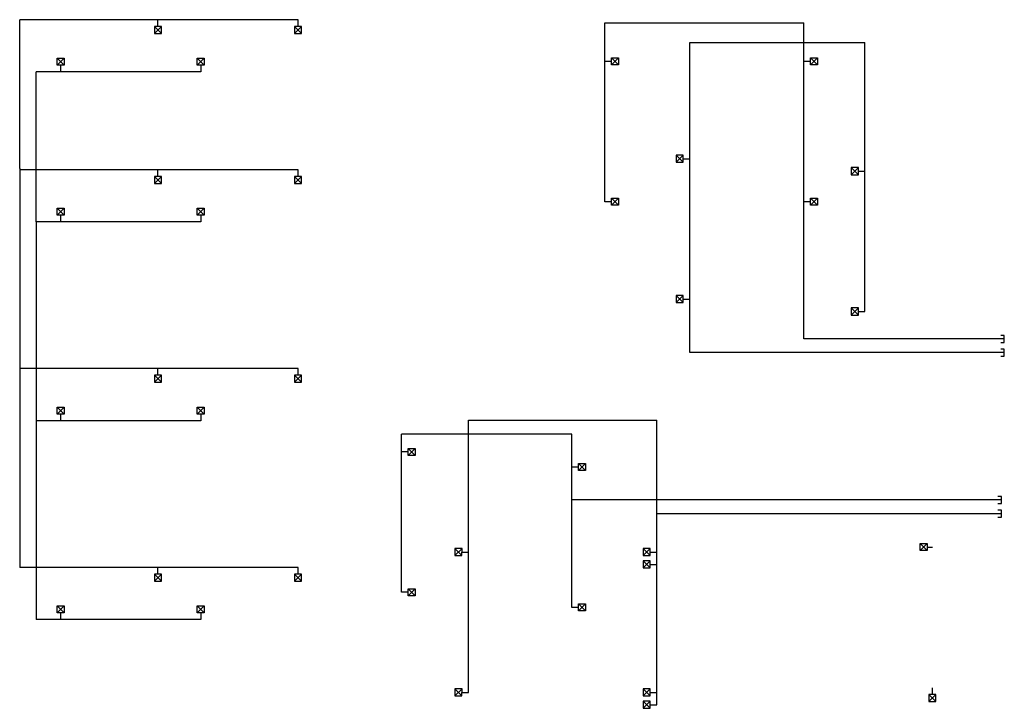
# Model space of a CAD drawing. Extents: x 2603 to 314299, y -540804 to -201914.
# Tile 3 of 15: x 2603 to 11025, y -207802 to -201914. Entities that reach past the tile are written whole.
import ezdxf

# ---------------------------------------------------------------- set-up
doc = ezdxf.new("R2010")
doc.units = 0
doc.header["$LTSCALE"] = 25
doc.layers.add('Verz.leid.nieuw', color=3, linetype='CONTINUOUS')

msp = doc.modelspace()

# ---------------------------------------------------------------- linework, layer by layer
at = {"layer": 'Verz.leid.nieuw'}
for p, q in [((2603, -203187.4), (2603, -201914.2)), ((4984.7, -201914.2), (2603, -201914.2)), ((3784.7, -201971.1), (3784.7, -201914.2)), ((4984.7, -201971.1), (4984.7, -201914.2)), ((7609.3, -202062.1), (7609.3, -201941.9)), ((7609.3, -201941.9), (8194.3, -201941.9)), ((8194.3, -201941.9), (9309.3, -201941.9)), ((9309.3, -204643.5), (9309.3, -201941.9)), ((3814.7, -201971.1), (3754.7, -201971.1)), ((3754.7, -201971.1), (3754.7, -202031.1)), ((3814.7, -202031.1), (3754.7, -201971.1)), ((3814.7, -201971.1), (3754.7, -202031.1)), ((3754.7, -202031.1), (3814.7, -202031.1)), ((3814.7, -202031.1), (3814.7, -201971.1)), ((5014.7, -201971.1), (4954.7, -201971.1)), ((4954.7, -201971.1), (4954.7, -202031.1)), ((5014.7, -202031.1), (4954.7, -201971.1)), ((5014.7, -201971.1), (4954.7, -202031.1)), ((4954.7, -202031.1), (5014.7, -202031.1)), ((5014.7, -202031.1), (5014.7, -201971.1)), ((7609.3, -203471.3), (7609.3, -202062.1)), ((8334.3, -204760.6), (8334.3, -202108.8)), ((8334.3, -202108.8), (9833.3, -202108.8)), ((9833.3, -204409.4), (9833.3, -202108.8)), ((2922.2, -202302.5), (2922.2, -202242.5)), ((2922.2, -202242.5), (2982.2, -202242.5)), ((2982.2, -202242.5), (2922.2, -202302.5)), ((2982.2, -202302.5), (2922.2, -202242.5)), ((2982.2, -202242.5), (2982.2, -202302.5)), ((4122.2, -202302.5), (4122.2, -202242.5)), ((4122.2, -202242.5), (4182.2, -202242.5)), ((4182.2, -202242.5), (4122.2, -202302.5)), ((4182.2, -202302.5), (4122.2, -202242.5)), ((4182.2, -202242.5), (4182.2, -202302.5)), ((7666.2, -202271.3), (7609.3, -202271.3)), ((7666.2, -202301.3), (7726.2, -202241.2)), ((7666.2, -202241.3), (7726.2, -202241.2)), ((7666.2, -202301.3), (7666.2, -202241.3)), ((7726.2, -202301.2), (7666.2, -202241.3)), ((7726.2, -202241.2), (7726.2, -202301.2)), ((9366.2, -202271.3), (9309.3, -202271.3)), ((9366.2, -202301.3), (9426.2, -202241.2)), ((9366.2, -202241.3), (9426.2, -202241.2)), ((9366.2, -202301.3), (9366.2, -202241.3)), ((9426.2, -202301.2), (9366.2, -202241.3)), ((9426.2, -202241.2), (9426.2, -202301.2)), ((2743, -203642.9), (2743, -202359.4)), ((4152.2, -202359.4), (2743, -202359.4)), ((2982.2, -202302.5), (2922.2, -202302.5)), ((2952.2, -202302.5), (2952.2, -202359.4)), ((4182.2, -202302.5), (4122.2, -202302.5)), ((4152.2, -202302.5), (4152.2, -202359.4)), ((7726.2, -202301.2), (7666.2, -202301.3)), ((9426.2, -202301.2), (9366.2, -202301.3)), ((8277.4, -203073.8), (8217.4, -203073.8)), ((8217.4, -203073.8), (8217.4, -203133.8)), ((8217.4, -203133.8), (8277.4, -203073.8)), ((8277.4, -203133.8), (8217.4, -203073.8)), ((8217.4, -203133.8), (8277.4, -203133.8)), ((8277.4, -203133.8), (8277.4, -203073.8)), ((8277.4, -203103.8), (8334.3, -203103.8)), ((2603, -203187.4), (2603, -206597.7)), ((4984.7, -203197.7), (2603, -203197.7)), ((3784.7, -203254.6), (3784.7, -203197.7)), ((4984.7, -203254.6), (4984.7, -203197.7)), ((9776.4, -203179.4), (9716.4, -203179.4)), ((9716.4, -203179.4), (9716.4, -203239.4)), ((9716.4, -203239.4), (9776.4, -203179.4)), ((9776.4, -203239.4), (9716.4, -203179.4)), ((9776.4, -203239.4), (9776.4, -203179.4)), ((9776.4, -203209.4), (9833.3, -203209.4)), ((3814.7, -203254.6), (3754.7, -203254.6)), ((3754.7, -203254.6), (3754.7, -203314.6)), ((3814.7, -203314.6), (3754.7, -203254.6)), ((3814.7, -203254.6), (3754.7, -203314.6)), ((3814.7, -203314.6), (3814.7, -203254.6)), ((5014.7, -203254.6), (4954.7, -203254.6)), ((4954.7, -203254.6), (4954.7, -203314.6)), ((5014.7, -203314.6), (4954.7, -203254.6)), ((5014.7, -203254.6), (4954.7, -203314.6)), ((5014.7, -203314.6), (5014.7, -203254.6)), ((9716.4, -203239.4), (9776.4, -203239.4)), ((3754.7, -203314.6), (3814.7, -203314.6)), ((4954.7, -203314.6), (5014.7, -203314.6)), ((7666.2, -203471.3), (7609.3, -203471.3)), ((7666.2, -203441.3), (7726.2, -203441.2)), ((7666.2, -203501.3), (7726.2, -203441.2)), ((7666.2, -203501.3), (7666.2, -203441.3)), ((7726.2, -203501.2), (7666.2, -203441.3)), ((7726.2, -203441.2), (7726.2, -203501.2)), ((9366.2, -203471.3), (9309.3, -203471.3)), ((9366.2, -203501.3), (9426.2, -203441.2)), ((9366.2, -203441.3), (9426.2, -203441.2)), ((9366.2, -203501.3), (9366.2, -203441.3)), ((9426.2, -203501.2), (9366.2, -203441.3)), ((9426.2, -203441.2), (9426.2, -203501.2)), ((2922.2, -203586), (2922.2, -203526)), ((2922.2, -203526), (2982.2, -203526)), ((2982.2, -203526), (2922.2, -203586)), ((2982.2, -203586), (2922.2, -203526)), ((2982.2, -203526), (2982.2, -203586)), ((4122.2, -203586), (4122.2, -203526)), ((4122.2, -203526), (4182.2, -203526)), ((4182.2, -203526), (4122.2, -203586)), ((4182.2, -203586), (4122.2, -203526)), ((4182.2, -203526), (4182.2, -203586)), ((7726.2, -203501.2), (7666.2, -203501.3)), ((9426.2, -203501.2), (9366.2, -203501.3)), ((2982.2, -203586), (2922.2, -203586)), ((2952.2, -203586), (2952.2, -203642.9)), ((4182.2, -203586), (4122.2, -203586)), ((4152.2, -203586), (4152.2, -203642.9)), ((4152.2, -203642.9), (2743, -203642.9)), ((2743, -203642.9), (2743, -207042.9)), ((8277.4, -204273.8), (8217.4, -204273.8)), ((8217.4, -204273.8), (8217.4, -204333.8)), ((8217.4, -204333.8), (8277.4, -204273.8)), ((8277.4, -204333.8), (8217.4, -204273.8)), ((8277.4, -204333.8), (8277.4, -204273.8)), ((8277.4, -204303.8), (8334.3, -204303.8)), ((8217.4, -204333.8), (8277.4, -204333.8)), ((9776.4, -204379.4), (9716.4, -204379.4)), ((9716.4, -204379.4), (9716.4, -204439.4)), ((9716.4, -204439.4), (9776.4, -204379.4)), ((9776.4, -204439.4), (9716.4, -204379.4)), ((9776.4, -204439.4), (9776.4, -204379.4)), ((9716.4, -204439.4), (9776.4, -204439.4)), ((9776.4, -204409.4), (9833.3, -204409.4)), ((11024.9, -204643.5), (9309.3, -204643.5)), ((11024.9, -204613.5), (10994.9, -204613.5)), ((11024.9, -204673.5), (11024.9, -204613.5)), ((10994.9, -204673.5), (11024.9, -204673.5)), ((11024.9, -204730.6), (10994.9, -204730.6)), ((11024.9, -204790.6), (11024.9, -204730.6)), ((11024.9, -204760.6), (8334.3, -204760.6)), ((10994.9, -204790.6), (11024.9, -204790.6)), ((4984.7, -204897.7), (2603, -204897.7)), ((3784.7, -204954.6), (3784.7, -204897.7)), ((4984.7, -204954.6), (4984.7, -204897.7)), ((3814.7, -204954.6), (3754.7, -204954.6)), ((3754.7, -204954.6), (3754.7, -205014.6)), ((3814.7, -205014.6), (3754.7, -204954.6)), ((3814.7, -204954.6), (3754.7, -205014.6)), ((3814.7, -205014.6), (3814.7, -204954.6)), ((5014.7, -204954.6), (4954.7, -204954.6)), ((4954.7, -204954.6), (4954.7, -205014.6)), ((5014.7, -205014.6), (4954.7, -204954.6)), ((5014.7, -204954.6), (4954.7, -205014.6)), ((5014.7, -205014.6), (5014.7, -204954.6)), ((3754.7, -205014.6), (3814.7, -205014.6)), ((4954.7, -205014.6), (5014.7, -205014.6)), ((2922.2, -205286), (2922.2, -205226)), ((2922.2, -205226), (2982.2, -205226)), ((2982.2, -205226), (2922.2, -205286)), ((2982.2, -205286), (2922.2, -205226)), ((2982.2, -205226), (2982.2, -205286)), ((4122.2, -205286), (4122.2, -205226)), ((4122.2, -205226), (4182.2, -205226)), ((4182.2, -205226), (4122.2, -205286)), ((4182.2, -205286), (4122.2, -205226)), ((4182.2, -205226), (4182.2, -205286)), ((2982.2, -205286), (2922.2, -205286)), ((2952.2, -205286), (2952.2, -205342.9)), ((4182.2, -205286), (4122.2, -205286)), ((4152.2, -205286), (4152.2, -205342.9)), ((4152.2, -205342.9), (2743, -205342.9)), ((6443.1, -205337.4), (8051.8, -205337.4)), ((6443.1, -207666.8), (6443.1, -205337.4)), ((8051.8, -207772.4), (8051.8, -205337.4)), ((5870.1, -206810.4), (5870.1, -205457.5)), ((7326.8, -205457.5), (5870.1, -205457.5)), ((7326.8, -206939.8), (7326.8, -205457.5)), ((5927, -205610.4), (5870.1, -205610.4)), ((5927, -205640.4), (5927, -205580.4)), ((5987, -205640.4), (5927, -205580.4)), ((5927, -205640.4), (5987, -205580.4)), ((5927, -205580.4), (5987, -205580.4)), ((5987, -205640.4), (5927, -205640.4)), ((5987, -205580.4), (5987, -205640.4)), ((7383.7, -205739.8), (7326.8, -205739.8)), ((7383.7, -205769.8), (7383.7, -205709.8)), ((7383.7, -205709.8), (7443.7, -205709.8)), ((7443.7, -205769.8), (7383.7, -205709.8)), ((7383.7, -205769.8), (7443.7, -205709.8)), ((7443.7, -205709.8), (7443.7, -205769.8)), ((7443.7, -205769.8), (7383.7, -205769.8)), ((11000, -205991), (10970, -205991)), ((11000, -206051), (11000, -205991)), ((11000, -206021), (7326.8, -206021)), ((10970, -206051), (11000, -206051)), ((11000, -206138.1), (8051.8, -206138.1)), ((11000, -206108.1), (10970, -206108.1)), ((11000, -206168.1), (11000, -206108.1)), ((10970, -206168.1), (11000, -206168.1)), ((10305.4, -206393.8), (10365.4, -206393.8)), ((10305.4, -206453.8), (10305.4, -206393.8)), ((10305.4, -206393.8), (10365.4, -206453.8)), ((10365.4, -206393.8), (10305.4, -206453.8)), ((10365.4, -206393.8), (10365.4, -206453.8)), ((6326.3, -206436.8), (6326.2, -206496.8)), ((6326.2, -206496.8), (6386.3, -206436.8)), ((6326.2, -206496.8), (6386.2, -206496.8)), ((6386.3, -206436.8), (6326.3, -206436.8)), ((6386.2, -206496.8), (6326.3, -206436.8)), ((6386.2, -206496.8), (6386.3, -206436.8)), ((6386.2, -206466.8), (6443.1, -206466.8)), ((7994.9, -206436.8), (7934.9, -206436.8)), ((7934.9, -206436.8), (7934.9, -206496.8)), ((7934.9, -206496.8), (7994.9, -206436.8)), ((7994.9, -206496.8), (7934.9, -206436.8)), ((7934.9, -206496.8), (7994.9, -206496.8)), ((7994.9, -206496.8), (7994.9, -206436.8)), ((7994.9, -206466.8), (8051.8, -206466.8)), ((10365.4, -206453.8), (10305.4, -206453.8)), ((10365.4, -206423.8), (10409.9, -206423.7)), ((7994.9, -206542.4), (7934.9, -206542.4)), ((7934.9, -206542.4), (7934.9, -206602.4)), ((7934.9, -206602.4), (7994.9, -206542.4)), ((7994.9, -206602.4), (7934.9, -206542.4)), ((7994.9, -206602.4), (7994.9, -206542.4)), ((7994.9, -206572.4), (8051.8, -206572.4)), ((4984.7, -206597.7), (2603, -206597.7)), ((3814.7, -206654.6), (3754.7, -206654.6)), ((3754.7, -206654.6), (3754.7, -206714.6)), ((3814.7, -206714.6), (3754.7, -206654.6)), ((3814.7, -206654.6), (3754.7, -206714.6)), ((3784.7, -206654.6), (3784.7, -206597.7)), ((3814.7, -206714.6), (3814.7, -206654.6)), ((5014.7, -206654.6), (4954.7, -206654.6)), ((4954.7, -206654.6), (4954.7, -206714.6)), ((5014.7, -206714.6), (4954.7, -206654.6)), ((5014.7, -206654.6), (4954.7, -206714.6)), ((4984.7, -206654.6), (4984.7, -206597.7)), ((5014.7, -206714.6), (5014.7, -206654.6)), ((7934.9, -206602.4), (7994.9, -206602.4)), ((3754.7, -206714.6), (3814.7, -206714.6)), ((4954.7, -206714.6), (5014.7, -206714.6)), ((5927, -206810.4), (5870.1, -206810.4)), ((5927, -206840.4), (5927, -206780.4)), ((5987, -206840.4), (5927, -206780.4)), ((5927, -206840.4), (5987, -206780.4)), ((5927, -206780.4), (5987, -206780.4)), ((5987, -206840.4), (5927, -206840.4)), ((5987, -206780.4), (5987, -206840.4)), ((7383.7, -206969.8), (7383.7, -206909.8)), ((7383.7, -206909.8), (7443.7, -206909.8)), ((7443.7, -206969.8), (7383.7, -206909.8)), ((7383.7, -206969.8), (7443.7, -206909.8)), ((7443.7, -206909.8), (7443.7, -206969.8)), ((2922.2, -206986), (2922.2, -206926)), ((2922.2, -206926), (2982.2, -206926)), ((2982.2, -206926), (2922.2, -206986)), ((2982.2, -206986), (2922.2, -206926)), ((2982.2, -206986), (2922.2, -206986)), ((2952.2, -206986), (2952.2, -207042.9)), ((2982.2, -206926), (2982.2, -206986)), ((4122.2, -206986), (4122.2, -206926)), ((4122.2, -206926), (4182.2, -206926)), ((4182.2, -206926), (4122.2, -206986)), ((4182.2, -206986), (4122.2, -206926)), ((4182.2, -206986), (4122.2, -206986)), ((4152.2, -206986), (4152.2, -207042.9)), ((4182.2, -206926), (4182.2, -206986)), ((7383.7, -206939.8), (7326.8, -206939.8)), ((7443.7, -206969.8), (7383.7, -206969.8)), ((4152.2, -207042.9), (2743, -207042.9)), ((6326.3, -207636.8), (6326.2, -207696.8)), ((6326.2, -207696.8), (6386.3, -207636.8)), ((6386.3, -207636.8), (6326.3, -207636.8)), ((6386.2, -207696.8), (6326.3, -207636.8)), ((6386.2, -207696.8), (6386.3, -207636.8)), ((6386.2, -207666.8), (6443.1, -207666.8)), ((7994.9, -207636.8), (7934.9, -207636.8)), ((7934.9, -207636.8), (7934.9, -207696.8)), ((7934.9, -207696.8), (7994.9, -207636.8)), ((7994.9, -207696.8), (7934.9, -207636.8)), ((7994.9, -207696.8), (7994.9, -207636.8)), ((7994.9, -207666.8), (8051.8, -207666.8)), ((10409.9, -207684.9), (10409.9, -207627.2)), ((6326.2, -207696.8), (6386.2, -207696.8)), ((7934.9, -207696.8), (7994.9, -207696.8)), ((7994.9, -207742.4), (7934.9, -207742.4)), ((7934.9, -207742.4), (7934.9, -207802.4)), ((7934.9, -207802.4), (7994.9, -207742.4)), ((7994.9, -207802.4), (7934.9, -207742.4)), ((7994.9, -207802.4), (7994.9, -207742.4)), ((10439.9, -207684.9), (10379.9, -207684.9)), ((10379.9, -207684.9), (10379.9, -207744.9)), ((10439.9, -207744.9), (10379.9, -207684.9)), ((10439.9, -207684.9), (10379.9, -207744.9)), ((10379.9, -207744.9), (10439.9, -207744.9)), ((10439.9, -207744.9), (10439.9, -207684.9)), ((7934.9, -207802.4), (7994.9, -207802.4)), ((7994.9, -207772.4), (8051.8, -207772.4))]:
    msp.add_line(p, q, dxfattribs=at)

doc.saveas('drawing.dxf')
